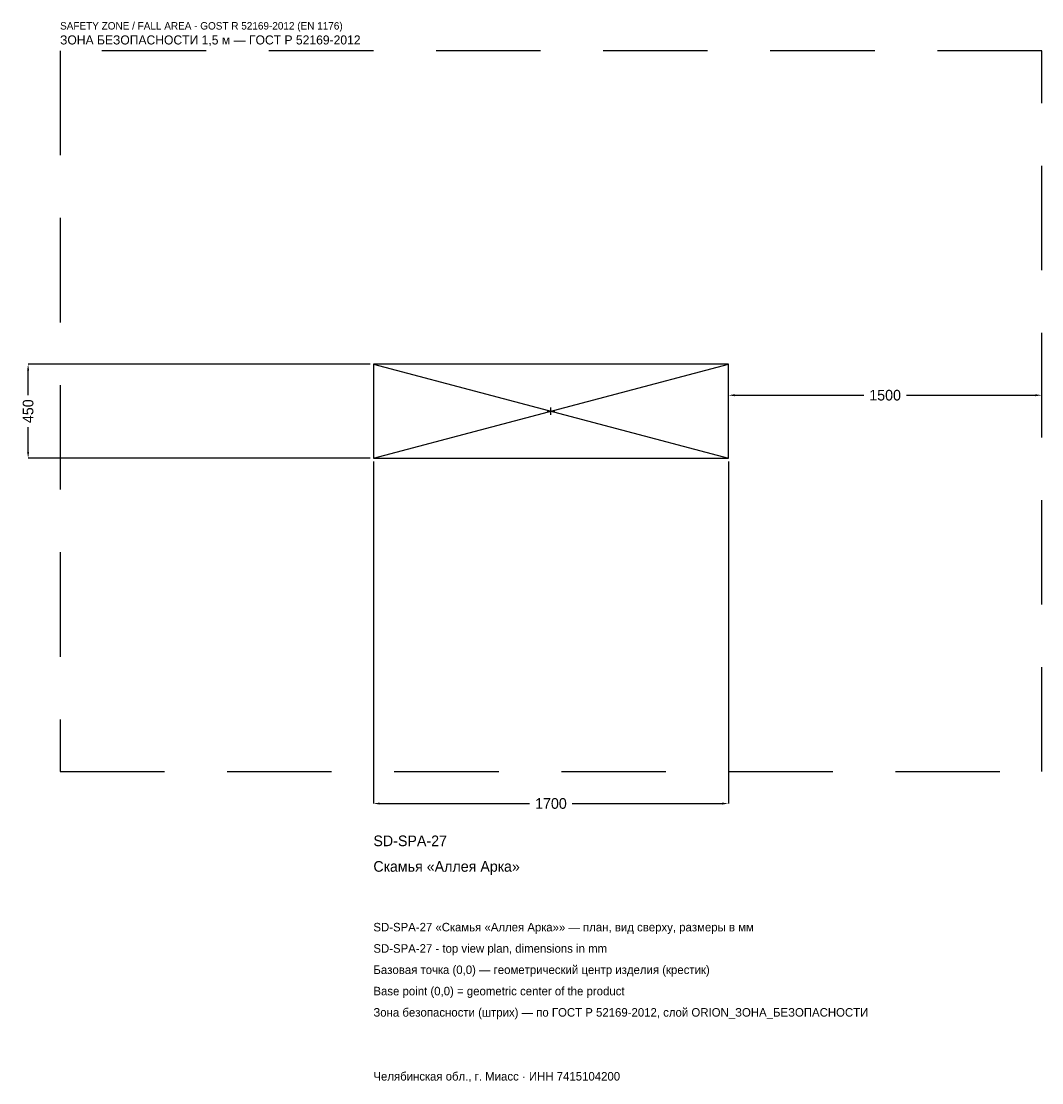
# Model space of a CAD drawing. Header units: metres. Extents: x -2536 to 2350, y -3215 to 1867.
import ezdxf

# ---------------------------------------------------------------- set-up
doc = ezdxf.new("R2010")
doc.units = ezdxf.units.M
doc.linetypes.add('DASHED', pattern=[800, 500, -300])
for name, color, linetype in [('ЗСК_ДАННЫЕ', 3, 'Continuous'), ('ЗСК_ЗОНА_БЕЗОПАСНОСТИ', 1, 'Continuous'), ('ЗСК_КОНТУР', 7, 'Continuous'), ('ЗСК_РАЗМЕРЫ', 8, 'Continuous')]:
    doc.layers.add(name, color=color, linetype=linetype)
doc.dimstyles.new('ORION', dxfattribs={"dimtxt": 51, "dimasz": 30.6, "dimexe": 1.25, "dimexo": 15.3, "dimtad": 1, "dimdec": 0, "dimcen": 2.5, "dimazin": 3, "dimtfac": 1, "dimtmove": 0, "dimatfit": 3})

# ---------------------------------------------------------------- blocks, each defined once
blk = doc.blocks.new('_CLOSEDFILLED')
at = {"color": 0, "linetype": 'BYBLOCK'}
blk.add_solid([(-1, 0.16), (0, 0), (-1, -0.16)], dxfattribs=at)
blk = doc.blocks.new('*D1')
for p, q in [((-850, -240.3), (-850, -1878)), ((850, -240.3), (850, -1878)), ((-819.4, -1878), (-102, -1878)), ((102, -1878), (819.4, -1878))]:
    blk.add_line(p, q)
at = {"layer": 'Defpoints'}
for p in [(-850, -225), (850, -225), (-850, -1878)]:
    blk.add_point(p, dxfattribs=at)
at = {"layer": 'ЗСК_РАЗМЕРЫ', "xscale": 30.599999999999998, "yscale": 30.599999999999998, "rotation": 180}
blk.add_blockref('_CLOSEDFILLED', (-850, -1878), dxfattribs=at)
at = {"layer": 'ЗСК_РАЗМЕРЫ', "xscale": 30.599999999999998, "yscale": 30.599999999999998}
blk.add_blockref('_CLOSEDFILLED', (850, -1878), dxfattribs=at)
at = {"layer": 'ЗСК_РАЗМЕРЫ', "insert": (0, -1878), "char_height": 51, "attachment_point": 5}
blk.add_mtext('1700', dxfattribs=at)
blk = doc.blocks.new('*D2')
for p, q in [((-865.3, 225), (-2503, 225)), ((-2503, 76.5), (-2503, 194.4)), ((-2503, -194.4), (-2503, -76.5)), ((-865.3, -225), (-2503, -225))]:
    blk.add_line(p, q)
at = {"layer": 'Defpoints'}
for p in [(-850, 225), (-2503, -225), (-850, -225)]:
    blk.add_point(p, dxfattribs=at)
at = {"layer": 'ЗСК_РАЗМЕРЫ', "xscale": 30.599999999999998, "yscale": 30.599999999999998}
for p, rotation in [((-2503, 225), 90), ((-2503, -225), 270)]:
    blk.add_blockref('_CLOSEDFILLED', p, dxfattribs=dict(at, rotation=rotation))
at = {"layer": 'ЗСК_РАЗМЕРЫ', "insert": (-2503, 0), "char_height": 51, "attachment_point": 5, "rotation": 90}
blk.add_mtext('450', dxfattribs=at)
blk = doc.blocks.new('*D3')
for p, q in [((850, 15.3), (850, 76.5)), ((880.6, 76.5), (1498, 76.5)), ((1702, 76.5), (2319.4, 76.5)), ((2350, 15.3), (2350, 76.5))]:
    blk.add_line(p, q)
at = {"layer": 'Defpoints'}
for p in [(850, 76.5), (850, 0), (2350, 0)]:
    blk.add_point(p, dxfattribs=at)
at = {"layer": 'ЗСК_РАЗМЕРЫ', "xscale": 30.599999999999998, "yscale": 30.599999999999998, "rotation": 180}
blk.add_blockref('_CLOSEDFILLED', (850, 76.5), dxfattribs=at)
at = {"layer": 'ЗСК_РАЗМЕРЫ', "xscale": 30.599999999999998, "yscale": 30.599999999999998}
blk.add_blockref('_CLOSEDFILLED', (2350, 76.5), dxfattribs=at)
at = {"layer": 'ЗСК_РАЗМЕРЫ', "insert": (1600, 76.5), "char_height": 51, "attachment_point": 5}
blk.add_mtext('1500', dxfattribs=at)
blk = doc.blocks.new('ОРИОН SD-SPA-27 Скамья Аллея Арка')
at = {"layer": 'ЗСК_ЗОНА_БЕЗОПАСНОСТИ', "linetype": 'DASHED'}
blk.add_lwpolyline([(-2350, -1725), (2350, -1725), (2350, 1725), (-2350, 1725)], close=True, dxfattribs=at)
at = {"layer": 'ЗСК_КОНТУР'}
for p, q in [((-850, -225), (850, 225)), ((-850, 225), (850, -225))]:
    blk.add_line(p, q, dxfattribs=at)
blk.add_lwpolyline([(-850, -225), (850, -225), (850, 225), (-850, 225)], close=True, dxfattribs=at)
at = {"layer": 'ЗСК_РАЗМЕРЫ'}
for p, q in [((-18, 0), (18, 0)), ((0, -18), (0, 18))]:
    blk.add_line(p, q, dxfattribs=at)
at = {"layer": 'ЗСК_ДАННЫЕ'}
for tag, p in [('АРТИКУЛ', (-850, -2082)), ('НАИМЕНОВАНИЕ', (-850, -2204.4))]:
    blk.add_attdef(tag, p, '', height=51, dxfattribs=at)
at = {"layer": 'ЗСК_ДАННЫЕ', "flags": 1}
for tag, p in [('ПРОИЗВОДИТЕЛЬ', (-850, -2326.8)), ('ТЕЛЕФОН', (-850, -2449.2)), ('САЙТ', (-850, -2694)), ('АДРЕС', (-850, -2816.4)), ('РЕКВИЗИТЫ', (-850, -2938.8)), ('ГАБАРИТЫ', (-850, -3061.2)), ('ЗОНА_БЕЗОПАСНОСТИ', (-850, -3183.6))]:
    blk.add_attdef(tag, p, '', height=51, dxfattribs=at)
at = {"layer": 'ЗСК_ЗОНА_БЕЗОПАСНОСТИ', "color": 1}
for s, height, p in [('SAFETY ZONE / FALL AREA - GOST R 52169-2012 (EN 1176)', 35.7, (-2350, 1827)), ('ЗОНА БЕЗОПАСНОСТИ 1,5 м — ГОСТ Р 52169-2012', 43.35, (-2350, 1755.6))]:
    blk.add_text(s, height=height, dxfattribs=at).set_placement(p)
at = {"layer": 'ЗСК_РАЗМЕРЫ'}
dim = blk.add_linear_dim(base=(-2503, -225), p1=(-850, -225), p2=(-850, 225), angle=90, dimstyle='ORION', dxfattribs=at)
dim.commit()
dim.dimension.update_dxf_attribs({"geometry": '*D2', "text_midpoint": (-2503, 0)})
for base, p1, p2, picture, middle in [((850, 76.5), (850, 0), (2350, 0), '*D3', (1600, 76.5)), ((-850, -1878), (-850, -225), (850, -225), '*D1', (0, -1878))]:
    dim = blk.add_linear_dim(base=base, p1=p1, p2=p2, dimstyle='ORION', dxfattribs=at)
    dim.commit()
    dim.dimension.update_dxf_attribs({"geometry": picture, "text_midpoint": middle})

msp = doc.modelspace()

# ---------------------------------------------------------------- block references
msp.add_blockref('ОРИОН SD-SPA-27 Скамья Аллея Арка', (0, 0)).add_auto_attribs({'АРТИКУЛ': 'SD-SPA-27', 'НАИМЕНОВАНИЕ': 'Скамья «Аллея Арка»'})

# ---------------------------------------------------------------- texts
at = {"layer": 'ЗСК_ДАННЫЕ', "color": 3}
for s, p in [('SD-SPA-27 «Скамья «Аллея Арка»» — план, вид сверху, размеры в мм', (-850, -2490)), ('SD-SPA-27 - top view plan, dimensions in mm', (-850, -2592)), ('Челябинская обл., г. Миасс · ИНН 7415104200', (-850, -3204))]:
    msp.add_text(s, height=40.8, dxfattribs=at).set_placement(p)
at = {"layer": 'ЗСК_ДАННЫЕ', "color": 7}
for s, p in [('Базовая точка (0,0) — геометрический центр изделия (крестик)', (-850, -2694)), ('Base point (0,0) = geometric center of the product', (-850, -2796))]:
    msp.add_text(s, height=40.8, dxfattribs=at).set_placement(p)
at = {"layer": 'ЗСК_ДАННЫЕ', "color": 1}
msp.add_text('Зона безопасности (штрих) — по ГОСТ Р 52169-2012, слой ORION_ЗОНА_БЕЗОПАСНОСТИ', height=40.8, dxfattribs=at).set_placement((-850, -2898))

doc.saveas('drawing.dxf')
